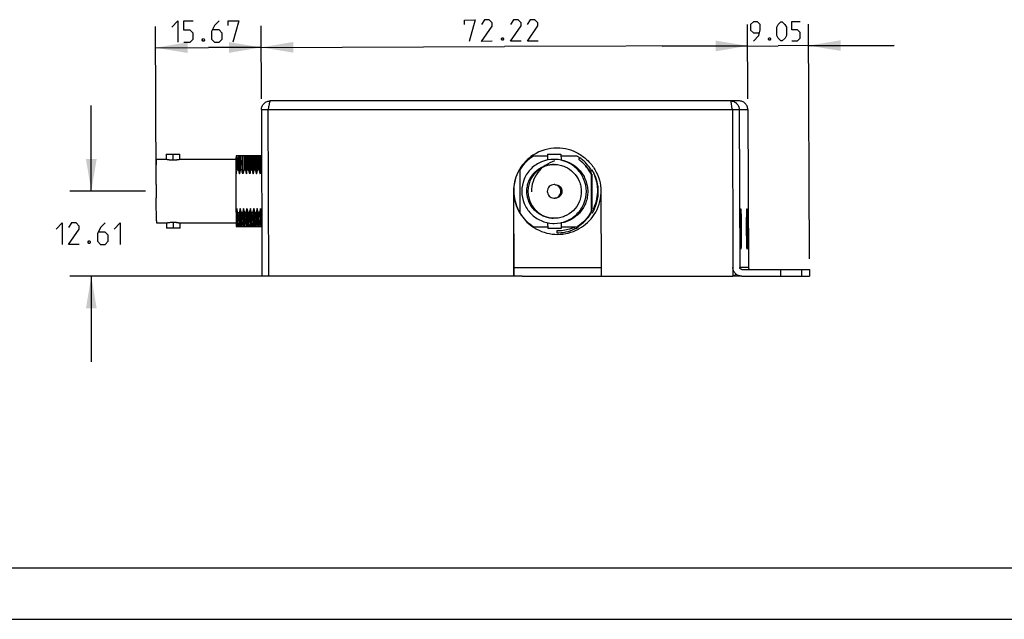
# Model space of a CAD drawing. Header units: inches. Extents: x 0 to 17, y 0 to 11.
# Tile 2 of 8: x 5.3 to 11, y 0 to 3.5. Entities that reach past the tile are written whole.
import ezdxf

# ---------------------------------------------------------------- set-up
doc = ezdxf.new("R2010")
doc.units = ezdxf.units.IN
doc.header["$LTSCALE"] = 0.935
doc.header["$MEASUREMENT"] = 0
doc.layers.get('0').update_dxf_attribs({"linetype": 'CONTINUOUS'})
doc.styles.add('TEXTSTYLE_2', font='txt', dxfattribs={"width": 0.8})
doc.dimstyles.new('DIMSTYLE_1', dxfattribs={"dimtxt": 0.125, "dimasz": 0.1875, "dimexe": 0.125, "dimexo": 0.0625, "dimgap": 0.0625, "dimtad": 0, "dimtih": 1, "dimtoh": 1, "dimzin": 4, "dimdsep": 46, "dimtxsty": 'TEXTSTYLE_2', "dimblk": '_FILLED', "dimblk1": '_FILLED', "dimblk2": '_FILLED', "dimcen": 0.09, "dimazin": 1, "dimtfac": 1, "dimtofl": 0, "dimtmove": 0, "dimatfit": 3, "dimldrblk": '_FILLED', "dimfxl": 1, "dimtolj": 1, "dimtzin": 4, "dimarcsym": 0})
doc.dimstyles.new('DIMSTYLE_2', dxfattribs={"dimtxt": 0.125, "dimasz": 0.1875, "dimexe": 0.125, "dimexo": 0.0625, "dimgap": 0.03125, "dimtad": 0, "dimtih": 1, "dimtoh": 1, "dimzin": 4, "dimdsep": 46, "dimtxsty": 'TEXTSTYLE_2', "dimblk": '_FILLED', "dimblk1": '_FILLED', "dimblk2": '_FILLED', "dimcen": 0.09, "dimazin": 1, "dimtfac": 1, "dimtofl": 0, "dimtmove": 0, "dimatfit": 3, "dimldrblk": '_FILLED', "dimfxl": 1, "dimtolj": 1, "dimtzin": 4, "dimarcsym": 0})
doc.dimstyles.new('DIMSTYLE_3', dxfattribs={"dimtxt": 0.1125, "dimasz": 0.1875, "dimexe": 0.125, "dimexo": 0.0625, "dimgap": 0.028125, "dimtad": 0, "dimtih": 1, "dimtoh": 1, "dimzin": 4, "dimdsep": 46, "dimtxsty": 'TEXTSTYLE_2', "dimblk": '_FILLED', "dimblk1": '_FILLED', "dimblk2": '_FILLED', "dimcen": 0.09, "dimazin": 1, "dimtfac": 1, "dimtofl": 0, "dimtmove": 0, "dimatfit": 3, "dimldrblk": '_FILLED', "dimfxl": 1, "dimtolj": 1, "dimtzin": 4, "dimarcsym": 0})

# ---------------------------------------------------------------- blocks, each defined once
blk = doc.blocks.new('_FILLED')
at = {"color": 0, "linetype": 'ByBlock'}
blk.add_solid([(0, 0), (-1, 0.167), (-1, -0.167)], dxfattribs=at)
blk = doc.blocks.new('*D11')
at = {"color": 2, "linetype": 'Continuous', "transparency": 16777216}
for p, q in [((6.7061, 3.0411), (6.7048, 3.4673)), ((9.5493, 3.0411), (9.5479, 3.4763)), ((6.7052, 3.3423), (8.1267, 3.3468)), ((9.5483, 3.3513), (8.1267, 3.3468))]:
    blk.add_line(p, q, dxfattribs=at)
at = {"color": 2, "linetype": 'Continuous', "transparency": 16777216, "xscale": 0.1875, "yscale": 0.1875, "zscale": 0.1875}
for p, rotation in [((6.7052, 3.3423), 180.1828543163), ((9.5483, 3.3513), 0.1828543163)]:
    blk.add_blockref('_FILLED', p, dxfattribs=dict(at, rotation=rotation))
at = {"color": 2, "linetype": 'Continuous', "transparency": 16777216, "insert": (8.1262, 3.503), "char_height": 0.125, "width": 0.696429, "attachment_point": 2, "rotation": 0.18285, "line_spacing_factor": 0.9, "style": 'TEXTSTYLE_2'}
blk.add_mtext('{\\ftxt;\\W0.0001;\\H0.0001;\\~}{\\ftxt;\\W3.7142857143;\\H0.125; }{\\ftxt;\\W0.0001;\\H0.0001;\\~}', dxfattribs=at)
blk = doc.blocks.new('*D12')
at = {"color": 2, "linetype": 'Continuous', "transparency": 16777216}
for p, q in [((6.0907, 2.5644), (6.0878, 3.4653)), ((6.7061, 3.0411), (6.7048, 3.4673)), ((6.0882, 3.3403), (6.3967, 3.3413)), ((6.7052, 3.3423), (6.3967, 3.3413))]:
    blk.add_line(p, q, dxfattribs=at)
at = {"color": 2, "linetype": 'Continuous', "transparency": 16777216, "xscale": 0.1875, "yscale": 0.1875, "zscale": 0.1875}
for p, rotation in [((6.0882, 3.3403), 180.1828543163), ((6.7052, 3.3423), 0.1828543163)]:
    blk.add_blockref('_FILLED', p, dxfattribs=dict(at, rotation=rotation))
at = {"color": 2, "linetype": 'Continuous', "transparency": 16777216, "insert": (6.3962, 3.4975), "char_height": 0.125, "width": 0.642857, "attachment_point": 2, "rotation": 0.18285, "line_spacing_factor": 0.9, "style": 'TEXTSTYLE_2'}
blk.add_mtext('{\\ftxt;\\W0.0001;\\H0.0001;\\~}{\\ftxt;\\W3.4285714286;\\H0.125; }{\\ftxt;\\W0.0001;\\H0.0001;\\~}', dxfattribs=at)
blk = doc.blocks.new('*D13')
at = {"color": 2, "linetype": 'Continuous', "transparency": 16777216}
for p, q in [((9.5493, 3.0411), (9.5479, 3.4763)), ((9.9088, 2.1073), (9.9044, 3.4775)), ((9.0483, 3.3497), (9.7266, 3.3519)), ((9.5483, 3.3513), (9.0483, 3.3497)), ((10.4048, 3.3541), (9.7266, 3.3519)), ((9.9048, 3.3525), (10.4048, 3.3541))]:
    blk.add_line(p, q, dxfattribs=at)
at = {"color": 2, "linetype": 'Continuous', "transparency": 16777216, "xscale": 0.1875, "yscale": 0.1875, "zscale": 0.1875}
for p, rotation in [((9.5483, 3.3513), 0.1828543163), ((9.9048, 3.3525), 180.1828543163)]:
    blk.add_blockref('_FILLED', p, dxfattribs=dict(at, rotation=rotation))
at = {"color": 2, "linetype": 'Continuous', "transparency": 16777216, "insert": (9.7261, 3.4925), "char_height": 0.1125, "width": 0.482143, "attachment_point": 2, "rotation": 0.18285, "line_spacing_factor": 0.9, "style": 'TEXTSTYLE_2'}
blk.add_mtext('{\\ftxt;\\W0.0001;\\H0.0001;\\~}{\\ftxt;\\W2.8571428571;\\H0.1125; }{\\ftxt;\\W0.0001;\\H0.0001;\\~}', dxfattribs=at)
blk = doc.blocks.new('*D14')
at = {"color": 2, "linetype": 'Continuous', "transparency": 16777216}
for p, q in [((5.7121, 2.5019), (5.7121, 3.0019)), ((6.0284, 2.5019), (5.5871, 2.5019)), ((6.7529, 2.0054), (5.5871, 2.0054)), ((5.7121, 2.0054), (5.7121, 1.5054))]:
    blk.add_line(p, q, dxfattribs=at)
at = {"color": 2, "linetype": 'Continuous', "transparency": 16777216, "xscale": 0.1875, "yscale": 0.1875, "zscale": 0.1875}
for p, rotation in [((5.7121, 2.5019), 270), ((5.7121, 2.0054), 90)]:
    blk.add_blockref('_FILLED', p, dxfattribs=dict(at, rotation=rotation))
at = {"color": 2, "linetype": 'Continuous', "transparency": 16777216, "insert": (5.7121, 2.3161), "char_height": 0.125, "width": 0.616071, "attachment_point": 2, "line_spacing_factor": 0.9, "style": 'TEXTSTYLE_2'}
blk.add_mtext('{\\ftxt;\\W0.0001;\\H0.0001;\\~}{\\ftxt;\\W3.2857142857;\\H0.125; }{\\ftxt;\\W0.0001;\\H0.0001;\\~}', dxfattribs=at)

msp = doc.modelspace()

# ---------------------------------------------------------------- linework, layer by layer
at = {"color": 6, "linetype": 'Continuous'}
for p, q in [((9.4964, 3.0298), (6.7591, 3.0298)), ((9.4578, 2.986), (9.4565, 2.9944)), ((6.7063, 2.9786), (6.7094, 2.0054)), ((6.7063, 2.9786), (9.5495, 2.9786)), ((6.7483, 2.9922), (6.7462, 2.9786)), ((9.4589, 2.9786), (9.4578, 2.986)), ((9.4988, 2.9786), (9.5017, 2.0566)), ((9.5495, 2.9786), (9.5525, 2.0566)), ((6.1501, 2.7186), (6.1502, 2.689)), ((6.1501, 2.7186), (6.2299, 2.7186)), ((6.1891, 2.7186), (6.1892, 2.6848)), ((6.23, 2.689), (6.2299, 2.7186)), ((6.7072, 2.7085), (6.5583, 2.7085)), ((6.6249, 2.6281), (6.6248, 2.7085)), ((6.6508, 2.7085), (6.6509, 2.6281)), ((6.6907, 2.7085), (6.6907, 2.628)), ((8.2943, 2.7125), (8.2953, 2.7132)), ((8.2952, 2.7112), (8.2967, 2.7121)), ((8.2953, 2.7132), (8.2958, 2.7135)), ((8.3778, 2.7073), (8.2966, 2.7073)), ((8.3777, 2.7175), (8.3779, 2.6838)), ((8.3778, 2.7175), (8.3778, 2.7175)), ((8.3778, 2.7175), (8.4572, 2.7174)), ((8.4572, 2.7174), (8.4574, 2.6837)), ((8.5516, 2.7071), (8.4573, 2.7072)), ((8.5602, 2.7196), (8.5618, 2.7187)), ((8.5609, 2.7209), (8.562, 2.7203)), ((8.562, 2.7203), (8.5625, 2.72)), ((6.0943, 2.689), (6.1502, 2.689)), ((6.1502, 2.689), (6.1502, 2.689)), ((6.23, 2.689), (6.5582, 2.689)), ((6.5582, 2.6883), (6.558, 2.6979)), ((6.5649, 2.6979), (6.558, 2.6979)), ((6.5584, 2.6092), (6.5581, 2.6883)), ((6.5582, 2.6883), (6.5605, 2.6915)), ((6.5605, 2.6915), (6.5627, 2.6947)), ((6.5627, 2.6947), (6.5649, 2.6979)), ((6.5649, 2.689), (6.565, 2.6979)), ((8.4229, 2.6878), (8.4159, 2.688)), ((8.416, 2.6585), (8.4218, 2.6583)), ((8.5608, 2.6869), (8.5678, 2.6965)), ((6.5569, 2.6091), (6.5576, 2.3833)), ((6.5569, 2.6091), (6.5585, 2.6035)), ((6.5585, 2.6035), (6.5627, 2.6199)), ((6.565, 2.6281), (6.5711, 2.6281)), ((6.5849, 2.6281), (6.5911, 2.6281)), ((6.6049, 2.6281), (6.611, 2.6281)), ((6.6249, 2.6281), (6.631, 2.6281)), ((6.6448, 2.6281), (6.6509, 2.6281)), ((6.6647, 2.6281), (6.6708, 2.6281)), ((6.6708, 2.6281), (6.6781, 2.6035)), ((6.6781, 2.6035), (6.6847, 2.6281)), ((6.6847, 2.6281), (6.6908, 2.6281)), ((6.6908, 2.6281), (6.6981, 2.6035)), ((6.6981, 2.6035), (6.7047, 2.6281)), ((6.7047, 2.6281), (6.7075, 2.6281)), ((8.2159, 2.627), (8.2169, 2.3745)), ((8.6331, 2.6184), (8.6331, 2.6266)), ((8.6331, 2.6021), (8.6331, 2.6184)), ((8.6331, 2.6077), (8.634, 2.3818)), ((8.64, 2.3987), (8.6392, 2.6019)), ((8.6485, 2.6067), (8.6479, 2.608)), ((8.6487, 2.607), (8.6481, 2.6083)), ((8.6489, 2.6071), (8.6483, 2.6084)), ((8.6488, 2.6088), (8.6493, 2.6078)), ((8.6496, 2.6073), (8.649, 2.6089)), ((6.0909, 2.5413), (6.0909, 2.5434)), ((8.418, 2.5402), (8.4165, 2.5403)), ((8.1799, 2.5019), (8.1815, 2.0054)), ((8.181, 2.5041), (8.181, 2.5019)), ((8.6905, 2.5019), (8.6921, 2.0054)), ((6.0912, 2.4602), (6.0911, 2.4624)), ((8.4153, 2.4615), (8.4168, 2.4615)), ((8.4216, 2.4613), (8.4232, 2.4612)), ((8.4232, 2.4612), (8.4216, 2.4613)), ((6.562, 2.4002), (6.5576, 2.3833)), ((6.5693, 2.3757), (6.562, 2.4002)), ((6.5627, 2.3779), (6.5625, 2.3833)), ((6.5754, 2.3757), (6.5693, 2.3757)), ((6.582, 2.4002), (6.5754, 2.3757)), ((6.5893, 2.3757), (6.582, 2.4002)), ((6.5953, 2.3757), (6.5893, 2.3757)), ((6.6019, 2.4002), (6.5953, 2.3757)), ((6.6092, 2.3757), (6.6019, 2.4002)), ((6.6153, 2.3757), (6.6092, 2.3757)), ((6.6352, 2.3757), (6.6291, 2.3757)), ((6.6418, 2.4002), (6.6352, 2.3757)), ((6.6491, 2.3757), (6.6418, 2.4002)), ((6.6552, 2.3757), (6.6491, 2.3757)), ((6.6617, 2.4002), (6.6552, 2.3757)), ((6.669, 2.3756), (6.6617, 2.4002)), ((6.6751, 2.3756), (6.669, 2.3756)), ((6.6951, 2.3756), (6.689, 2.3756)), ((8.6342, 2.3742), (8.6341, 2.3824)), ((8.6396, 2.3747), (8.64, 2.3752)), ((8.6403, 2.3743), (8.6406, 2.3748)), ((8.6442, 2.394), (8.645, 2.3956)), ((8.6445, 2.3939), (8.6447, 2.3944)), ((8.6447, 2.3944), (8.6453, 2.3955)), ((9.5076, 2.3994), (9.5077, 2.3994)), ((9.5443, 2.3994), (9.5443, 2.3994)), ((6.1514, 2.3147), (6.0955, 2.3147)), ((6.1514, 2.3147), (6.1515, 2.2852)), ((6.1514, 2.3147), (6.1514, 2.3147)), ((6.1904, 2.3189), (6.1905, 2.2852)), ((6.2313, 2.2852), (6.2312, 2.3147)), ((6.5591, 2.3147), (6.2312, 2.3147)), ((6.5666, 2.2953), (6.565, 2.3228)), ((8.3793, 2.3179), (8.3795, 2.2842)), ((8.4104, 2.3139), (8.4174, 2.3138)), ((8.4173, 2.3433), (8.4115, 2.3434)), ((8.4588, 2.3179), (8.4589, 2.2841)), ((6.2313, 2.2852), (6.1515, 2.2852)), ((6.5596, 2.2952), (6.7063, 2.2952)), ((8.2974, 2.2907), (8.2964, 2.2914)), ((8.3004, 2.2907), (8.2972, 2.2926)), ((8.2985, 2.2901), (8.2974, 2.2907)), ((8.2981, 2.2941), (8.3794, 2.294)), ((8.2995, 2.2894), (8.2985, 2.2901)), ((8.3795, 2.2842), (8.3795, 2.2842)), ((8.4589, 2.2841), (8.3795, 2.2842)), ((8.432, 2.2699), (8.432, 2.2581)), ((8.4589, 2.294), (8.5536, 2.2939)), ((8.536, 2.2816), (8.5391, 2.2834)), ((8.5361, 2.2811), (8.5372, 2.2817)), ((8.5372, 2.2817), (8.5383, 2.2822)), ((8.5383, 2.2822), (8.5394, 2.2827)), ((8.5398, 2.2838), (8.5404, 2.2841)), ((8.5402, 2.2831), (8.5407, 2.2834)), ((8.5545, 2.2923), (8.556, 2.2932)), ((8.5552, 2.2911), (8.5557, 2.2914)), ((8.5557, 2.2914), (8.5567, 2.292)), ((8.5569, 2.2937), (8.5574, 2.294)), ((8.5576, 2.2925), (8.5581, 2.2928)), ((8.5633, 2.2842), (8.5608, 2.2827)), ((8.5619, 2.282), (8.5614, 2.2817)), ((8.5629, 2.2826), (8.5619, 2.282)), ((8.5639, 2.2831), (8.5629, 2.2826)), ((9.5055, 2.2812), (9.5106, 2.2812)), ((9.5422, 2.2812), (9.5473, 2.2812)), ((9.5084, 2.163), (9.5084, 2.163)), ((9.5451, 2.163), (9.545, 2.163)), ((8.1821, 2.0566), (8.6919, 2.0566)), ((9.4618, 2.0566), (9.462, 2.0054)), ((9.5525, 2.0566), (9.5017, 2.0566)), ((9.502, 2.0545), (9.5017, 2.0566)), ((9.5137, 2.0448), (9.909, 2.0448)), ((9.7411, 2.0448), (9.7412, 2.0054)), ((9.8633, 2.0448), (9.8635, 2.0054)), ((9.909, 2.0448), (9.9091, 2.0054)), ((8.1815, 2.0054), (6.7094, 2.0054)), ((8.2313, 2.0054), (9.462, 2.0054)), ((9.5139, 2.0054), (9.9091, 2.0054))]:
    msp.add_line(p, q, dxfattribs=at)
at = {"color": 7, "linetype": 'Continuous'}
for p, q in [((6.7493, 2.0054), (6.7462, 2.9786)), ((9.4589, 2.9786), (9.4618, 2.0566)), ((8.4493, 2.7524), (8.4219, 2.7525)), ((8.2048, 2.6095), (8.2051, 2.6101)), ((8.2049, 2.6095), (8.2053, 2.61)), ((8.2145, 2.6278), (8.2151, 2.6289)), ((8.2157, 2.6271), (8.2164, 2.6281)), ((8.6331, 2.6021), (8.6331, 2.6077)), ((8.1823, 2.0054), (8.1807, 2.5019)), ((8.1818, 2.5019), (8.1818, 2.5116)), ((9.4628, 2.0054), (9.4627, 2.0515)), ((8.2313, 2.0054), (8.1823, 2.0054)), ((9.5119, 2.0054), (9.4628, 2.0054)), ((0.3, 0.3), (16.7, 0.3)), ((0, 0), (17, 0))]:
    msp.add_line(p, q, dxfattribs=at)
at = {"color": 2, "linetype": 'Continuous'}
for points in [[(6.182, 3.4611), (6.2176, 3.4969), (6.218, 3.3719)], [(6.2538, 3.3721), (6.2895, 3.3722), (6.3073, 3.3901), (6.3072, 3.4258), (6.2892, 3.4436), (6.2535, 3.4435), (6.2534, 3.4971), (6.3069, 3.4972)], [(6.4587, 3.4977), (6.432, 3.4708), (6.4143, 3.4351), (6.4144, 3.3904), (6.4323, 3.3726), (6.4591, 3.3727), (6.4769, 3.3906), (6.4768, 3.4263), (6.4589, 3.4441), (6.4202, 3.444)], [(6.5124, 3.4711), (6.5123, 3.4979), (6.5748, 3.4981), (6.5395, 3.373)], [(7.8942, 3.4755), (7.8941, 3.5023), (7.9566, 3.5025), (7.9213, 3.3774)], [(8.0552, 3.3778), (7.9927, 3.3776), (8.0549, 3.4671), (8.0549, 3.485), (8.037, 3.5028), (8.0102, 3.5027), (7.9924, 3.4758)], [(8.2249, 3.3784), (8.1624, 3.3782), (8.2246, 3.4676), (8.2245, 3.4855), (8.2066, 3.5033), (8.1798, 3.5032), (8.162, 3.4764)], [(8.3231, 3.3787), (8.2606, 3.3785), (8.3228, 3.468), (8.3227, 3.4858), (8.3048, 3.5036), (8.278, 3.5035), (8.2603, 3.4767)], [(9.5818, 3.3796), (9.6139, 3.4118), (9.6218, 3.444), (9.6217, 3.4761), (9.6056, 3.4921), (9.5815, 3.4921), (9.5655, 3.4759), (9.5656, 3.4438), (9.5817, 3.4278), (9.6165, 3.4279)], [(9.7183, 3.4121), (9.7182, 3.4603), (9.7262, 3.4764), (9.7422, 3.4926), (9.7502, 3.4926), (9.7663, 3.4766), (9.7744, 3.4605), (9.7746, 3.4123), (9.7666, 3.3962), (9.7506, 3.3801), (9.7425, 3.3801), (9.7264, 3.3961), (9.7183, 3.4121)], [(9.8068, 3.3803), (9.839, 3.3804), (9.855, 3.3965), (9.8549, 3.4286), (9.8388, 3.4447), (9.8066, 3.4446), (9.8065, 3.4928), (9.8547, 3.4929)], [(8.1177, 3.3988), (8.1206, 3.3929), (8.1207, 3.3899), (8.1177, 3.384), (8.1117, 3.3839), (8.1088, 3.3899), (8.1087, 3.3929), (8.1117, 3.3988), (8.1177, 3.3988)], [(9.6782, 3.3986), (9.6809, 3.3933), (9.6809, 3.3906), (9.6782, 3.3852), (9.6729, 3.3852), (9.6702, 3.3906), (9.6702, 3.3932), (9.6728, 3.3986), (9.6782, 3.3986)], [(6.3698, 3.3933), (6.3728, 3.3873), (6.3728, 3.3843), (6.3698, 3.3784), (6.3639, 3.3784), (6.3609, 3.3843), (6.3608, 3.3873), (6.3638, 3.3932), (6.3698, 3.3933)], [(5.5067, 2.2804), (5.5424, 2.3161), (5.5424, 2.1911)], [(5.6406, 2.1911), (5.5781, 2.1911), (5.6406, 2.2804), (5.6406, 2.2983), (5.6228, 2.3161), (5.596, 2.3161), (5.5781, 2.2894)], [(5.7924, 2.3161), (5.7656, 2.2894), (5.7478, 2.2536), (5.7478, 2.209), (5.7656, 2.1911), (5.7924, 2.1911), (5.8103, 2.209), (5.8103, 2.2447), (5.7924, 2.2626), (5.7537, 2.2626)], [(5.846, 2.2804), (5.8817, 2.3161), (5.8817, 2.1911)], [(5.7031, 2.212), (5.7061, 2.206), (5.7061, 2.203), (5.7031, 2.1971), (5.6972, 2.1971), (5.6942, 2.203), (5.6942, 2.206), (5.6972, 2.212), (5.7031, 2.212)]]:
    msp.add_lwpolyline(points, dxfattribs=at)
at = {"color": 6, "linetype": 'Continuous'}
for centre, radius, start, end in [((7.4603, 2.8804), 0.7208, 170.90478, 171.08275), ((9.3153, 2.6234), 2.7583, 178.23155, 178.45289), ((17.7992, 2.6719), 11.1943, 179.81267, 180.22449), ((12.2123, 2.667), 5.6015, 179.57485, 180.39814), ((14.6687, 2.6676), 8.024, 179.70765, 180.28209), ((11.727, 2.6676), 5.0624, 179.53738, 180.44783), ((20.1261, 2.6739), 13.4553, 179.85248, 180.1951), ((8.4318, 2.5009), 0.2524, 123.22311, 149.34999), ((8.4226, 2.5001), 0.2425, 121.29744, 148.44919), ((8.4334, 2.4986), 0.2551, 123.02921, 123.23663), ((8.4343, 2.4972), 0.2568, 89.97142, 122.62255), ((8.4344, 2.4959), 0.2582, 60.64946, 90.0003), ((11.1675, 2.666), 4.6026, 179.70897, 180.47247), ((8.4159, 2.4966), 0.1618, 87.69751, 87.92571), ((8.4272, 2.5003), 0.2413, 51.6783, 54.35309), ((8.425, 2.4976), 0.2448, 48.3806, 51.67735), ((8.4241, 2.4964), 0.2463, 43.0487, 48.38756), ((8.4266, 2.4988), 0.2428, 39.97922, 43.0451), ((8.4256, 2.4981), 0.244, 33.47905, 39.95735), ((8.6449, 2.6201), 2.0865, 180.29782, 180.45495), ((7.0682, 2.4831), 0.5237, 163.92441, 164.85357), ((6.0224, 2.4458), 0.5971, 15.32212, 17.77669), ((7.1377, 2.4725), 0.555, 163.7276, 166.34758), ((6.0659, 2.447), 0.5934, 15.29438, 17.7644), ((7.1748, 2.4735), 0.5521, 163.74428, 166.37865), ((8.4288, 2.5026), 0.2489, 154.38859, 180.1714), ((8.4298, 2.5021), 0.2501, 149.72156, 154.3868), ((8.4308, 2.5015), 0.2512, 149.36107, 149.72468), ((8.4226, 2.496), 0.2478, 31.79992, 33.49165), ((8.4239, 2.4933), 0.2529, 27.09254, 31.64636), ((8.4331, 2.499), 0.2422, 26.9671, 31.64573), ((8.3461, 2.4687), 0.3329, 22.98551, 24.57115), ((8.4355, 2.4992), 0.2399, 333.8675, 26.7917), ((14.684, 2.5293), 8.5931, 179.91997, 180.18297), ((8.4164, 2.5009), 0.0394, 80.62491, 87.62317), ((14.6113, 2.5289), 8.5204, 180.18162, 180.44705), ((8.4307, 2.5027), 0.2497, 180.20188, 206.52925), ((8.4425, 2.5012), 0.2491, 327.03423, 357.81733), ((8.4168, 2.5001), 0.0387, 269.98964, 277.03621), ((9.5814, 2.4914), 3.0208, 181.73069, 182.05149), ((6.0726, 2.5341), 0.5653, 343.72745, 346.29994), ((7.2089, 2.5616), 0.6088, 195.37104, 197.7784), ((6.1658, 2.53), 0.5513, 343.74099, 346.37877), ((7.2693, 2.5553), 0.5885, 195.28953, 197.56538), ((8.4337, 2.504), 0.2529, 206.48082, 210.47591), ((8.4341, 2.5043), 0.2535, 210.47463, 210.846), ((8.4256, 2.5042), 0.2457, 211.85081, 238.74485), ((8.4343, 2.5044), 0.2537, 211.69373, 214.93837), ((8.4395, 2.503), 0.2526, 299.50669, 327.05946), ((8.4463, 2.4984), 0.224, 329.88469, 332.19242), ((8.4393, 2.4971), 0.2356, 328.7158, 329.18473), ((8.4403, 2.4965), 0.2344, 329.18378, 330.75541), ((8.4396, 2.4969), 0.2352, 330.76076, 333.9386), ((8.4353, 2.5053), 0.2551, 214.97972, 237.00143), ((8.4174, 2.5047), 0.1614, 269.95583, 270.17366), ((8.437, 2.5076), 0.2579, 237.78313, 241.77142), ((8.4371, 2.5079), 0.2582, 241.7873, 269.99946), ((8.4371, 2.5065), 0.2568, 270.00001, 298.43469), ((8.4409, 2.4965), 0.2261, 293.40339, 293.56943), ((8.4411, 2.4963), 0.2258, 293.56943, 293.73334), ((8.4412, 2.496), 0.2254, 293.73334, 293.89931), ((8.4413, 2.4957), 0.2251, 293.89931, 294.06504), ((8.4414, 2.4954), 0.2248, 294.06504, 294.22925), ((8.4416, 2.4951), 0.2245, 294.22925, 294.39516), ((8.4417, 2.4947), 0.2241, 294.39514, 294.64399), ((8.4419, 2.4943), 0.2237, 294.64401, 294.80986), ((8.4426, 2.4929), 0.2221, 294.80842, 296.20868), ((8.434, 2.4997), 0.2413, 295.90054, 296.1122), ((8.4337, 2.5003), 0.2419, 296.25717, 299.64793), ((8.428, 2.4906), 0.2321, 302.04779, 302.51522), ((8.4336, 2.5005), 0.2421, 299.6474, 300.13842), ((8.4336, 2.5005), 0.2422, 300.56631, 300.7983), ((8.4336, 2.5005), 0.2422, 300.94357, 301.20712), ((8.4374, 2.5063), 0.2565, 298.43292, 298.90391)]:
    msp.add_arc(centre, radius, start, end, dxfattribs=at)
at = {"color": 7, "linetype": 'Continuous'}
for centre, radius, start, end in [((6.7577, 2.9779), 0.0115, 175.44225, 176.75607), ((9.4475, 2.9792), 0.0114, 356.83337, 358.16886), ((8.4327, 2.5009), 0.2524, 123.4032, 149.38276), ((8.427, 2.4914), 0.2369, 55.37753, 55.60989), ((8.4349, 2.5104), 0.2168, 54.24663, 54.50102), ((8.429, 2.5024), 0.2267, 49.28642, 54.21688), ((8.4272, 2.4917), 0.2365, 50.64914, 55.37916), ((8.4271, 2.4996), 0.2301, 27.67154, 49.3839), ((8.4294, 2.4944), 0.2331, 29.08656, 50.6499), ((8.4293, 2.5027), 0.2486, 154.55441, 180.18466), ((8.4309, 2.5019), 0.2503, 149.81181, 154.39376), ((8.4321, 2.5012), 0.2518, 149.37391, 149.53515), ((8.4313, 2.5027), 0.2495, 180.19193, 206.76968), ((8.4348, 2.5042), 0.2533, 206.71518, 210.14086), ((8.4353, 2.5045), 0.2539, 210.13968, 210.324)]:
    msp.add_arc(centre, radius, start, end, dxfattribs=at)
at = {"color": 6, "linetype": 'Continuous'}
for points, knots in [([(6.7063, 2.9786), (6.7064, 2.9853), (6.7093, 2.9989), (6.7212, 3.0159), (6.7387, 3.0272), (6.7524, 3.0298), (6.7591, 3.0298)], [0, 0, 0, 0, 0.249221, 0.498986, 0.749305, 1, 1, 1, 1]), ([(6.7591, 3.0298), (6.7586, 3.0298), (6.7574, 3.0291), (6.7562, 3.0271), (6.7549, 3.0239), (6.7536, 3.0197), (6.7523, 3.0146), (6.7505, 3.006), (6.7494, 2.9992), (6.7486, 2.9944)], [0, 0, 0, 0, 0.039579, 0.10048, 0.189345, 0.306148, 0.448872, 0.614502, 1, 1, 1, 1]), ([(9.4565, 2.9944), (9.4558, 2.9992), (9.4544, 3.0078), (9.4524, 3.0187), (9.4507, 3.0257), (9.4492, 3.029), (9.4483, 3.0298), (9.4479, 3.0298)], [0, 0, 0, 0, 0.391955, 0.704547, 0.909941, 0.967588, 1, 1, 1, 1]), ([(9.4479, 3.0298), (9.4545, 3.0298), (9.468, 3.0272), (9.4849, 3.0157), (9.4963, 2.9987), (9.4989, 2.9852), (9.4988, 2.9786)], [0, 0, 0, 0, 0.249941, 0.499939, 0.749924, 1, 1, 1, 1]), ([(9.5495, 2.9786), (9.5494, 2.9853), (9.5464, 2.9989), (9.5344, 3.0159), (9.5169, 3.0272), (9.5032, 3.0298), (9.4964, 3.0298)], [0, 0, 0, 0, 0.248977, 0.498712, 0.749139, 1, 1, 1, 1]), ([(6.571, 2.7085), (6.571, 2.703), (6.5709, 2.6762), (6.571, 2.6494), (6.5711, 2.6281)], [0, 0, 0, 0, 0.203664, 1, 1, 1, 1]), ([(6.5783, 2.7085), (6.5782, 2.702), (6.5781, 2.6828), (6.5781, 2.6478), (6.5783, 2.6193), (6.5784, 2.6035)], [0, 0, 0, 0, 0.185604, 0.54958, 1, 1, 1, 1]), ([(6.5849, 2.6281), (6.5849, 2.6359), (6.5848, 2.6627), (6.5849, 2.6896), (6.585, 2.7085)], [0, 0, 0, 0, 0.292968, 1, 1, 1, 1]), ([(6.591, 2.7085), (6.591, 2.7031), (6.5908, 2.6762), (6.5909, 2.6494), (6.5911, 2.6281)], [0, 0, 0, 0, 0.203724, 1, 1, 1, 1]), ([(6.5983, 2.6035), (6.5982, 2.6239), (6.598, 2.6589), (6.598, 2.6939), (6.5982, 2.7085)], [0, 0, 0, 0, 0.581996, 1, 1, 1, 1]), ([(6.6181, 2.7085), (6.6181, 2.7021), (6.6179, 2.6671), (6.6181, 2.6321), (6.6183, 2.6035)], [0, 0, 0, 0, 0.184584, 1, 1, 1, 1]), ([(6.6309, 2.7085), (6.6308, 2.7031), (6.6307, 2.6762), (6.6308, 2.6494), (6.631, 2.6281)], [0, 0, 0, 0, 0.203684, 1, 1, 1, 1]), ([(6.6381, 2.7085), (6.638, 2.702), (6.6378, 2.667), (6.638, 2.6321), (6.6382, 2.6035)], [0, 0, 0, 0, 0.185393, 1, 1, 1, 1]), ([(6.6582, 2.6035), (6.6581, 2.6143), (6.658, 2.6347), (6.6579, 2.6632), (6.6579, 2.6874), (6.6579, 2.702), (6.658, 2.7085)], [0, 0, 0, 0, 0.30903, 0.583047, 0.81472, 1, 1, 1, 1]), ([(6.6781, 2.6035), (6.678, 2.6143), (6.678, 2.6347), (6.6778, 2.6633), (6.6779, 2.6875), (6.6779, 2.702), (6.6779, 2.7085)], [0, 0, 0, 0, 0.308759, 0.583578, 0.815347, 1, 1, 1, 1]), ([(6.6847, 2.6281), (6.6847, 2.6359), (6.6845, 2.6627), (6.6845, 2.6896), (6.6847, 2.7085)], [0, 0, 0, 0, 0.293113, 1, 1, 1, 1]), ([(6.698, 2.7085), (6.6979, 2.702), (6.6976, 2.6671), (6.6979, 2.6321), (6.6981, 2.6035)], [0, 0, 0, 0, 0.184363, 1, 1, 1, 1]), ([(6.7047, 2.6281), (6.7046, 2.6359), (6.7045, 2.6627), (6.7044, 2.6896), (6.7046, 2.7085)], [0, 0, 0, 0, 0.293033, 1, 1, 1, 1]), ([(8.5516, 2.7071), (8.5544, 2.7055), (8.5598, 2.7019), (8.5651, 2.6983), (8.5678, 2.6965)], [0, 0, 0, 0, 0.500002, 1, 1, 1, 1]), ([(8.5625, 2.72), (8.5816, 2.709), (8.6172, 2.6821), (8.6583, 2.6295), (8.6844, 2.5681), (8.6904, 2.5239), (8.6905, 2.5019)], [0, 0, 0, 0, 0.250009, 0.500001, 0.750013, 1, 1, 1, 1]), ([(6.0909, 2.5434), (6.0909, 2.5657), (6.0912, 2.6047), (6.0918, 2.6438), (6.0923, 2.6605)], [0, 0, 0, 0, 0.571528, 1, 1, 1, 1]), ([(6.0923, 2.6605), (6.0924, 2.6627), (6.0925, 2.6668), (6.0927, 2.6725), (6.093, 2.6774), (6.0932, 2.6815), (6.0935, 2.6846), (6.0937, 2.6869), (6.094, 2.6882), (6.0941, 2.6888), (6.0943, 2.689), (6.0943, 2.689)], [0, 0, 0, 0, 0.228817, 0.429227, 0.600328, 0.74152, 0.852232, 0.932023, 0.98076, 0.993695, 1, 1, 1, 1]), ([(6.1502, 2.689), (6.1502, 2.689), (6.1503, 2.689), (6.1504, 2.6889), (6.1506, 2.6889), (6.1511, 2.6888), (6.152, 2.6886), (6.1533, 2.6883), (6.1549, 2.688), (6.1569, 2.6876), (6.1592, 2.6873), (6.1627, 2.6867), (6.1678, 2.686), (6.1745, 2.6853), (6.1817, 2.6849), (6.1867, 2.6848), (6.1892, 2.6848)], [0, 0, 0, 0, 0.00132, 0.005025, 0.011123, 0.019615, 0.043779, 0.077426, 0.120082, 0.171175, 0.230129, 0.29631, 0.447707, 0.619821, 0.806473, 1, 1, 1, 1]), ([(6.1892, 2.6848), (6.1944, 2.6848), (6.2018, 2.6851), (6.2113, 2.6861), (6.2173, 2.6868), (6.2223, 2.6876), (6.2258, 2.6882), (6.2279, 2.6886), (6.229, 2.6888), (6.2297, 2.689), (6.23, 2.689)], [0, 0, 0, 0, 0.37502, 0.54492, 0.695091, 0.82041, 0.915896, 0.950905, 0.976726, 1, 1, 1, 1]), ([(6.5582, 2.6883), (6.558, 2.6828), (6.5574, 2.6564), (6.5571, 2.63), (6.5569, 2.6091)], [0, 0, 0, 0, 0.20854, 1, 1, 1, 1]), ([(8.4159, 2.688), (8.3915, 2.688), (8.3422, 2.6784), (8.2795, 2.637), (8.2375, 2.5748), (8.2278, 2.5254), (8.2279, 2.501)], [0, 0, 0, 0, 0.25005, 0.500044, 0.750013, 1, 1, 1, 1]), ([(8.2577, 2.501), (8.2577, 2.5113), (8.2596, 2.5321), (8.2717, 2.5717), (8.3011, 2.6156), (8.3453, 2.6446), (8.385, 2.6565), (8.4057, 2.6585), (8.416, 2.6585)], [0, 0, 0, 0, 0.125287, 0.250596, 0.499969, 0.749366, 0.874695, 1, 1, 1, 1]), ([(8.4161, 2.6581), (8.406, 2.6577), (8.3859, 2.6551), (8.3477, 2.6422), (8.3054, 2.6129), (8.2773, 2.5697), (8.2659, 2.531), (8.264, 2.5108), (8.2641, 2.5008)], [0, 0, 0, 0, 0.125317, 0.250599, 0.500022, 0.749417, 0.874722, 1, 1, 1, 1]), ([(8.4193, 2.6784), (8.4001, 2.6728), (8.3633, 2.6553), (8.3192, 2.6132), (8.2908, 2.5592), (8.2844, 2.5189), (8.2845, 2.4989)], [0, 0, 0, 0, 0.249999, 0.499989, 0.749992, 1, 1, 1, 1]), ([(8.4224, 2.6583), (8.4325, 2.6579), (8.4526, 2.6552), (8.491, 2.6423), (8.5334, 2.6129), (8.5617, 2.5698), (8.5735, 2.5311), (8.5755, 2.5108), (8.5756, 2.5008)], [0, 0, 0, 0, 0.12531, 0.250586, 0.500022, 0.749429, 0.874729, 1, 1, 1, 1]), ([(8.6054, 2.5007), (8.6053, 2.5246), (8.5956, 2.5729), (8.555, 2.6341), (8.4947, 2.6759), (8.4468, 2.687), (8.4229, 2.6879)], [0, 0, 0, 0, 0.249967, 0.499933, 0.749931, 1, 1, 1, 1]), ([(8.4575, 2.6847), (8.4789, 2.6809), (8.5207, 2.6657), (8.5719, 2.6233), (8.6, 2.5754), (8.6116, 2.5332), (8.6136, 2.5113), (8.6136, 2.5004)], [0, 0, 0, 0, 0.249773, 0.499532, 0.749282, 0.874666, 1, 1, 1, 1]), ([(6.611, 2.6281), (6.6123, 2.624), (6.6147, 2.6158), (6.6172, 2.6077), (6.6183, 2.6035)], [0, 0, 0, 0, 0.500001, 1, 1, 1, 1]), ([(6.6183, 2.6035), (6.6193, 2.6077), (6.6215, 2.6158), (6.6237, 2.624), (6.6249, 2.6281)], [0, 0, 0, 0, 0.499999, 1, 1, 1, 1]), ([(6.6509, 2.6281), (6.6522, 2.624), (6.6547, 2.6158), (6.6571, 2.6077), (6.6582, 2.6035)], [0, 0, 0, 0, 0.499997, 1, 1, 1, 1]), ([(6.6582, 2.6035), (6.6592, 2.6077), (6.6613, 2.6158), (6.6636, 2.624), (6.6647, 2.6281)], [0, 0, 0, 0, 0.500003, 1, 1, 1, 1]), ([(8.6453, 2.3955), (8.6533, 2.411), (8.666, 2.4439), (8.6726, 2.4875), (8.672, 2.5226), (8.6685, 2.5486), (8.6622, 2.5742), (8.656, 2.5906), (8.6526, 2.5987)], [0, 0, 0, 0, 0.249825, 0.499636, 0.624732, 0.749818, 0.874928, 1, 1, 1, 1]), ([(8.4165, 2.5403), (8.4114, 2.5403), (8.401, 2.5382), (8.3878, 2.5296), (8.379, 2.5164), (8.3769, 2.506), (8.3769, 2.5009)], [0, 0, 0, 0, 0.250104, 0.500043, 0.749959, 1, 1, 1, 1]), ([(8.4564, 2.5008), (8.4564, 2.5055), (8.4546, 2.5148), (8.4474, 2.527), (8.4363, 2.5359), (8.4274, 2.539), (8.4228, 2.5397)], [0, 0, 0, 0, 0.249972, 0.499862, 0.749763, 1, 1, 1, 1]), ([(8.4244, 2.54), (8.4294, 2.5398), (8.4395, 2.5375), (8.4522, 2.5287), (8.4607, 2.5158), (8.4627, 2.5056), (8.4627, 2.5006)], [0, 0, 0, 0, 0.250118, 0.500044, 0.750039, 1, 1, 1, 1]), ([(8.2279, 2.501), (8.228, 2.4771), (8.2377, 2.4289), (8.2782, 2.3677), (8.3385, 2.3258), (8.3865, 2.3148), (8.4104, 2.3139)], [0, 0, 0, 0, 0.249967, 0.499933, 0.749931, 1, 1, 1, 1]), ([(8.4115, 2.3434), (8.4014, 2.3438), (8.3812, 2.3464), (8.3427, 2.3592), (8.3001, 2.3886), (8.2716, 2.4318), (8.2598, 2.4706), (8.2578, 2.4909), (8.2577, 2.501)], [0, 0, 0, 0, 0.125309, 0.250588, 0.500021, 0.749426, 0.874727, 1, 1, 1, 1]), ([(8.2641, 2.5008), (8.2641, 2.4909), (8.2661, 2.4711), (8.2773, 2.4333), (8.2991, 2.3992), (8.3287, 2.3731), (8.3543, 2.3579), (8.3822, 2.3476), (8.4017, 2.3443), (8.4116, 2.3435)], [0, 0, 0, 0, 0.125108, 0.250249, 0.499411, 0.624531, 0.749666, 0.874802, 1, 1, 1, 1]), ([(8.3769, 2.5009), (8.3769, 2.4959), (8.379, 2.4858), (8.3875, 2.4728), (8.4002, 2.4641), (8.4102, 2.4617), (8.4153, 2.4615)], [0, 0, 0, 0, 0.25001, 0.49991, 0.74982, 1, 1, 1, 1]), ([(8.4174, 2.3138), (8.4418, 2.3137), (8.4911, 2.3233), (8.5537, 2.3647), (8.5958, 2.4269), (8.6055, 2.4763), (8.6054, 2.5007)], [0, 0, 0, 0, 0.25005, 0.500044, 0.750013, 1, 1, 1, 1]), ([(8.5756, 2.5008), (8.5756, 2.4905), (8.5737, 2.4698), (8.5617, 2.4302), (8.5324, 2.3864), (8.4884, 2.3573), (8.4488, 2.3454), (8.4282, 2.3433), (8.4179, 2.3433)], [0, 0, 0, 0, 0.125284, 0.250592, 0.499967, 0.749365, 0.874691, 1, 1, 1, 1]), ([(8.4215, 2.4618), (8.4263, 2.4624), (8.4356, 2.4652), (8.4471, 2.4741), (8.4546, 2.4865), (8.4564, 2.4961), (8.4564, 2.5008)], [0, 0, 0, 0, 0.250259, 0.500142, 0.75002, 1, 1, 1, 1]), ([(8.4627, 2.5006), (8.4628, 2.4955), (8.4607, 2.4851), (8.4519, 2.472), (8.4387, 2.4632), (8.4283, 2.4612), (8.4232, 2.4612)], [0, 0, 0, 0, 0.250006, 0.499928, 0.74995, 1, 1, 1, 1]), ([(8.6136, 2.5004), (8.6137, 2.4896), (8.6119, 2.4678), (8.6007, 2.4256), (8.5729, 2.3777), (8.522, 2.3353), (8.4804, 2.3201), (8.459, 2.3164)], [0, 0, 0, 0, 0.125331, 0.250711, 0.500443, 0.750185, 1, 1, 1, 1]), ([(6.0933, 2.3432), (6.0927, 2.3599), (6.0918, 2.3989), (6.0913, 2.4379), (6.0912, 2.4602)], [0, 0, 0, 0, 0.428326, 1, 1, 1, 1]), ([(6.5576, 2.3833), (6.5579, 2.3668), (6.5584, 2.3375), (6.5592, 2.3081), (6.5597, 2.2952)], [0, 0, 0, 0, 0.560265, 1, 1, 1, 1]), ([(6.565, 2.3228), (6.5647, 2.3269), (6.5639, 2.3452), (6.5632, 2.3636), (6.5627, 2.3779)], [0, 0, 0, 0, 0.221257, 1, 1, 1, 1]), ([(6.5728, 2.2953), (6.5725, 2.3007), (6.5709, 2.3275), (6.57, 2.3543), (6.5693, 2.3757)], [0, 0, 0, 0, 0.20359, 1, 1, 1, 1]), ([(6.5753, 2.3757), (6.5758, 2.3607), (6.5769, 2.3338), (6.5782, 2.307), (6.5789, 2.2952)], [0, 0, 0, 0, 0.559735, 1, 1, 1, 1]), ([(6.5866, 2.2953), (6.5861, 2.3017), (6.5852, 2.3163), (6.584, 2.3405), (6.583, 2.369), (6.5822, 2.3894), (6.5819, 2.4002)], [0, 0, 0, 0, 0.184559, 0.416832, 0.691687, 1, 1, 1, 1]), ([(6.5927, 2.2952), (6.592, 2.307), (6.5906, 2.3338), (6.5898, 2.3607), (6.5893, 2.3757)], [0, 0, 0, 0, 0.440292, 1, 1, 1, 1]), ([(6.5953, 2.3757), (6.5955, 2.3678), (6.5964, 2.341), (6.5977, 2.3142), (6.5988, 2.2952)], [0, 0, 0, 0, 0.292722, 1, 1, 1, 1]), ([(6.6019, 2.4002), (6.6023, 2.3894), (6.6028, 2.369), (6.6042, 2.334), (6.6054, 2.3098), (6.6066, 2.2953)], [0, 0, 0, 0, 0.307955, 0.582444, 1, 1, 1, 1]), ([(6.6127, 2.2952), (6.6119, 2.307), (6.6107, 2.3338), (6.6097, 2.3607), (6.6092, 2.3757)], [0, 0, 0, 0, 0.440589, 1, 1, 1, 1]), ([(6.6153, 2.3757), (6.6157, 2.3607), (6.6167, 2.3338), (6.618, 2.307), (6.6188, 2.2952)], [0, 0, 0, 0, 0.559178, 1, 1, 1, 1]), ([(6.6265, 2.2952), (6.6254, 2.3098), (6.6237, 2.3448), (6.6224, 2.3798), (6.6218, 2.4002)], [0, 0, 0, 0, 0.418178, 1, 1, 1, 1]), ([(6.6326, 2.2952), (6.6319, 2.307), (6.6306, 2.3338), (6.6297, 2.3607), (6.6292, 2.3757)], [0, 0, 0, 0, 0.440788, 1, 1, 1, 1]), ([(6.6352, 2.3757), (6.6357, 2.3607), (6.6367, 2.3338), (6.638, 2.307), (6.6387, 2.2952)], [0, 0, 0, 0, 0.55975, 1, 1, 1, 1]), ([(6.6464, 2.2953), (6.6459, 2.3017), (6.6451, 2.3163), (6.6438, 2.3405), (6.6428, 2.369), (6.6421, 2.3894), (6.6417, 2.4002)], [0, 0, 0, 0, 0.184702, 0.41679, 0.691557, 1, 1, 1, 1]), ([(6.6526, 2.2952), (6.6522, 2.3007), (6.6507, 2.3275), (6.6498, 2.3543), (6.6491, 2.3757)], [0, 0, 0, 0, 0.203557, 1, 1, 1, 1]), ([(6.6552, 2.3757), (6.6557, 2.3607), (6.6567, 2.3338), (6.6579, 2.307), (6.6586, 2.2953)], [0, 0, 0, 0, 0.559732, 1, 1, 1, 1]), ([(6.6618, 2.4002), (6.6621, 2.3894), (6.6627, 2.369), (6.6641, 2.334), (6.6653, 2.3098), (6.6664, 2.2953)], [0, 0, 0, 0, 0.308812, 0.582984, 1, 1, 1, 1]), ([(6.6726, 2.2953), (6.6722, 2.3007), (6.6707, 2.3275), (6.6697, 2.3543), (6.669, 2.3757)], [0, 0, 0, 0, 0.203665, 1, 1, 1, 1]), ([(6.6751, 2.3756), (6.6756, 2.3607), (6.6765, 2.3338), (6.6778, 2.307), (6.6786, 2.2953)], [0, 0, 0, 0, 0.559399, 1, 1, 1, 1]), ([(6.6817, 2.4002), (6.6823, 2.3798), (6.6835, 2.3448), (6.6852, 2.3098), (6.6864, 2.2953)], [0, 0, 0, 0, 0.582199, 1, 1, 1, 1]), ([(6.6925, 2.2953), (6.6922, 2.3007), (6.6907, 2.3275), (6.6896, 2.3543), (6.689, 2.3756)], [0, 0, 0, 0, 0.203828, 1, 1, 1, 1]), ([(6.6951, 2.3756), (6.6956, 2.3607), (6.6965, 2.3338), (6.6977, 2.307), (6.6985, 2.2952)], [0, 0, 0, 0, 0.55928, 1, 1, 1, 1]), ([(6.7016, 2.4002), (6.7022, 2.3798), (6.7034, 2.3448), (6.7052, 2.3098), (6.7063, 2.2952)], [0, 0, 0, 0, 0.58196, 1, 1, 1, 1]), ([(8.6339, 2.3818), (8.6244, 2.3643), (8.6007, 2.3315), (8.5696, 2.3056), (8.5528, 2.2949)], [0, 0, 0, 0, 0.499971, 1, 1, 1, 1]), ([(8.5536, 2.2939), (8.5699, 2.3038), (8.6003, 2.3276), (8.6242, 2.3579), (8.6342, 2.3742)], [0, 0, 0, 0, 0.500001, 1, 1, 1, 1]), ([(9.5055, 2.2812), (9.5055, 2.2888), (9.5055, 2.3037), (9.5055, 2.3254), (9.5057, 2.3454), (9.5059, 2.3607), (9.5061, 2.3715), (9.5063, 2.3784), (9.5065, 2.3844), (9.5067, 2.3894), (9.5069, 2.3934), (9.5071, 2.3961), (9.5072, 2.3977), (9.5073, 2.3985), (9.5074, 2.399), (9.5075, 2.3993), (9.5076, 2.3994)], [0, 0, 0, 0, 0.192841, 0.378498, 0.549808, 0.700394, 0.76598, 0.824343, 0.875031, 0.917611, 0.951682, 0.976859, 0.986036, 0.992935, 0.997567, 1, 1, 1, 1]), ([(9.5077, 2.3994), (9.5077, 2.3994), (9.5078, 2.3992), (9.5079, 2.3988), (9.5081, 2.3981), (9.5082, 2.3966), (9.5084, 2.394), (9.5087, 2.3901), (9.5089, 2.3852), (9.5091, 2.3793), (9.5094, 2.3724), (9.5096, 2.3616), (9.51, 2.3462), (9.5103, 2.326), (9.5105, 2.3041), (9.5105, 2.2889), (9.5106, 2.2812)], [0, 0, 0, 0, 0.001591, 0.005326, 0.011378, 0.019773, 0.043585, 0.07657, 0.118341, 0.16849, 0.226581, 0.292164, 0.443469, 0.616354, 0.804342, 1, 1, 1, 1]), ([(9.5422, 2.2812), (9.5422, 2.2888), (9.5421, 2.3037), (9.5422, 2.3254), (9.5424, 2.3454), (9.5426, 2.3607), (9.5428, 2.3715), (9.543, 2.3784), (9.5431, 2.3844), (9.5433, 2.3894), (9.5436, 2.3934), (9.5437, 2.3961), (9.5439, 2.3977), (9.544, 2.3985), (9.5441, 2.399), (9.5442, 2.3993), (9.5443, 2.3994)], [0, 0, 0, 0, 0.192841, 0.378498, 0.549808, 0.700394, 0.76598, 0.824343, 0.875031, 0.917611, 0.951682, 0.976859, 0.986036, 0.992935, 0.997567, 1, 1, 1, 1]), ([(9.5443, 2.3994), (9.5444, 2.3994), (9.5445, 2.3992), (9.5446, 2.3988), (9.5447, 2.3981), (9.5449, 2.3966), (9.5451, 2.394), (9.5454, 2.3901), (9.5456, 2.3852), (9.5458, 2.3793), (9.546, 2.3724), (9.5463, 2.3616), (9.5466, 2.3462), (9.5469, 2.326), (9.5472, 2.3041), (9.5472, 2.2889), (9.5473, 2.2812)], [0, 0, 0, 0, 0.001591, 0.005326, 0.011378, 0.019773, 0.043585, 0.07657, 0.118341, 0.16849, 0.226581, 0.292164, 0.443469, 0.616354, 0.804342, 1, 1, 1, 1]), ([(6.0955, 2.3147), (6.0955, 2.3147), (6.0953, 2.3149), (6.0952, 2.3155), (6.0949, 2.3168), (6.0946, 2.3191), (6.0944, 2.3223), (6.0941, 2.3263), (6.0938, 2.3312), (6.0936, 2.3369), (6.0934, 2.341), (6.0933, 2.3432)], [0, 0, 0, 0, 0.006333, 0.019316, 0.068172, 0.14808, 0.258873, 0.400086, 0.571139, 0.771417, 1, 1, 1, 1]), ([(6.1904, 2.3189), (6.1879, 2.3189), (6.1829, 2.3188), (6.1757, 2.3184), (6.169, 2.3177), (6.1639, 2.317), (6.1603, 2.3165), (6.1581, 2.3161), (6.1561, 2.3157), (6.1545, 2.3154), (6.1532, 2.3151), (6.1523, 2.315), (6.1518, 2.3148), (6.1516, 2.3148), (6.1515, 2.3147), (6.1514, 2.3147), (6.1514, 2.3147)], [0, 0, 0, 0, 0.193639, 0.380344, 0.552461, 0.703868, 0.770048, 0.828977, 0.880026, 0.922628, 0.956222, 0.980365, 0.988859, 0.994964, 0.998676, 1, 1, 1, 1]), ([(6.2312, 2.3147), (6.2308, 2.3147), (6.2302, 2.3149), (6.2291, 2.3151), (6.227, 2.3155), (6.2235, 2.3161), (6.2185, 2.3169), (6.2125, 2.3177), (6.203, 2.3186), (6.1955, 2.3189), (6.1904, 2.3189)], [0, 0, 0, 0, 0.023301, 0.049148, 0.084185, 0.179714, 0.305035, 0.455169, 0.625023, 1, 1, 1, 1]), ([(8.5307, 2.2891), (8.523, 2.2857), (8.4914, 2.2741), (8.4572, 2.2693), (8.432, 2.2699)], [0, 0, 0, 0, 0.250785, 1, 1, 1, 1]), ([(8.432, 2.2581), (8.4499, 2.2581), (8.4858, 2.262), (8.5199, 2.2736), (8.5361, 2.2811)], [0, 0, 0, 0, 0.500015, 1, 1, 1, 1]), ([(9.5084, 2.1631), (9.5083, 2.1631), (9.5082, 2.1634), (9.5081, 2.1639), (9.508, 2.1648), (9.5078, 2.1664), (9.5076, 2.1691), (9.5073, 2.1731), (9.5071, 2.1781), (9.5069, 2.1841), (9.5067, 2.1909), (9.5064, 2.2017), (9.5061, 2.217), (9.5058, 2.237), (9.5056, 2.2587), (9.5055, 2.2736), (9.5055, 2.2812)], [0, 0, 0, 0, 0.002443, 0.007091, 0.014008, 0.023206, 0.048421, 0.082497, 0.125056, 0.175703, 0.234016, 0.299562, 0.450026, 0.621223, 0.806936, 1, 1, 1, 1]), ([(9.5106, 2.2812), (9.5106, 2.2735), (9.5106, 2.2584), (9.5105, 2.2365), (9.5104, 2.2163), (9.5102, 2.2009), (9.5099, 2.19), (9.5098, 2.1832), (9.5096, 2.1772), (9.5094, 2.1723), (9.5092, 2.1684), (9.509, 2.1659), (9.5088, 2.1644), (9.5087, 2.1637), (9.5086, 2.1633), (9.5085, 2.163), (9.5084, 2.163)], [0, 0, 0, 0, 0.195437, 0.383378, 0.556384, 0.707809, 0.773435, 0.831577, 0.881764, 0.923551, 0.956523, 0.980291, 0.988664, 0.994697, 0.998417, 1, 1, 1, 1]), ([(9.545, 2.1631), (9.545, 2.1631), (9.5449, 2.1634), (9.5448, 2.1639), (9.5447, 2.1648), (9.5445, 2.1664), (9.5443, 2.1691), (9.544, 2.1731), (9.5438, 2.1781), (9.5436, 2.1841), (9.5434, 2.1909), (9.5431, 2.2017), (9.5428, 2.217), (9.5425, 2.237), (9.5423, 2.2587), (9.5422, 2.2736), (9.5422, 2.2812)], [0, 0, 0, 0, 0.002443, 0.007091, 0.014008, 0.023206, 0.048421, 0.082497, 0.125056, 0.175703, 0.234016, 0.299562, 0.450026, 0.621223, 0.806936, 1, 1, 1, 1]), ([(9.5473, 2.2812), (9.5473, 2.2735), (9.5473, 2.2584), (9.5472, 2.2365), (9.5471, 2.2163), (9.5469, 2.2009), (9.5466, 2.19), (9.5465, 2.1832), (9.5463, 2.1772), (9.5461, 2.1723), (9.5459, 2.1684), (9.5457, 2.1659), (9.5455, 2.1644), (9.5454, 2.1637), (9.5453, 2.1633), (9.5452, 2.163), (9.5451, 2.163)], [0, 0, 0, 0, 0.195437, 0.383378, 0.556384, 0.707809, 0.773435, 0.831577, 0.881764, 0.923551, 0.956523, 0.980291, 0.988664, 0.994697, 0.998417, 1, 1, 1, 1]), ([(9.5139, 2.0054), (9.5072, 2.0054), (9.4936, 2.008), (9.4764, 2.0194), (9.4646, 2.0364), (9.4619, 2.0499), (9.4618, 2.0566)], [0, 0, 0, 0, 0.250023, 0.50001, 0.749974, 1, 1, 1, 1]), ([(9.5137, 2.0448), (9.5124, 2.0448), (9.5096, 2.0454), (9.5047, 2.048), (9.5025, 2.0519), (9.502, 2.0545)], [0, 0, 0, 0, 0.251508, 0.50396, 1, 1, 1, 1]), ([(9.5525, 2.0566), (9.5525, 2.0536), (9.5551, 2.0473), (9.5614, 2.0448), (9.5645, 2.0448)], [0, 0, 0, 0, 0.499889, 1, 1, 1, 1])]:
    msp.add_open_spline(points, degree=3, knots=knots, dxfattribs=at)
for points in [[(6.5711, 2.6281), (6.5737, 2.6199), (6.5762, 2.6118), (6.5784, 2.6035)], [(6.5784, 2.6035), (6.5804, 2.6118), (6.5826, 2.6199), (6.5849, 2.6281)], [(8.6483, 2.6084), (8.6455, 2.6144), (8.6425, 2.6203), (8.6392, 2.626)], [(6.6817, 2.4002), (6.6797, 2.3919), (6.6775, 2.3838), (6.6751, 2.3756)], [(6.689, 2.3756), (6.6864, 2.3838), (6.6839, 2.3919), (6.6817, 2.4002)], [(9.463, 2.008), (9.4695, 2.01), (9.4756, 2.0134), (9.4808, 2.0177)]]:
    msp.add_open_spline(points, degree=3, dxfattribs=at)

# ---------------------------------------------------------------- dimensions: what is measured, and where the dimension line sits
at = {"color": 2, "linetype": 'Continuous'}
for base, p1, p2, angle, text, dimstyle, picture, middle in [((6.0882, 3.3403), (6.7063, 2.9786), (6.0909, 2.5019), 180.18285, '{\\ftxt;\\W0.0001;\\H0.0001;\\~}{\\ftxt;\\W3.4285714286;\\H0.125; }{\\ftxt;\\W0.0001;\\H0.0001;\\~}', 'DIMSTYLE_2', '*D12', (6.3789, 3.3412)), ((9.5483, 3.3513), (6.7063, 2.9786), (9.5495, 2.9786), 0.18285, '{\\ftxt;\\W0.0001;\\H0.0001;\\~}{\\ftxt;\\W3.7142857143;\\H0.125; }{\\ftxt;\\W0.0001;\\H0.0001;\\~}', 'DIMSTYLE_2', '*D11', (8.1089, 3.3467)), ((9.9048, 3.3525), (9.5495, 2.9786), (9.909, 2.0448), 0.18285, '{\\ftxt;\\W0.0001;\\H0.0001;\\~}{\\ftxt;\\W2.8571428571;\\H0.1125; }{\\ftxt;\\W0.0001;\\H0.0001;\\~}', 'DIMSTYLE_3', '*D13', (9.7105, 3.3518))]:
    dim = msp.add_linear_dim(base=base, p1=p1, p2=p2, angle=angle, text=text, dimstyle=dimstyle, override={"dimtad": 1, "dimtih": 0, "dimtoh": 0}, dxfattribs=at)
    dim.commit()
    dim.dimension.update_dxf_attribs({"geometry": picture, "text_midpoint": middle, "dimtype": 160})
dim = msp.add_linear_dim(base=(5.7121, 2.0054), p1=(6.0909, 2.5019), p2=(6.8154, 2.0054), angle=270, text='{\\ftxt;\\W0.0001;\\H0.0001;\\~}{\\ftxt;\\W3.2857142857;\\H0.125; }{\\ftxt;\\W0.0001;\\H0.0001;\\~}', dimstyle='DIMSTYLE_1', dxfattribs=at)
dim.commit()
dim.dimension.update_dxf_attribs({"geometry": '*D14', "text_midpoint": (5.6942, 2.2536), "dimtype": 160})

doc.saveas('drawing.dxf')
